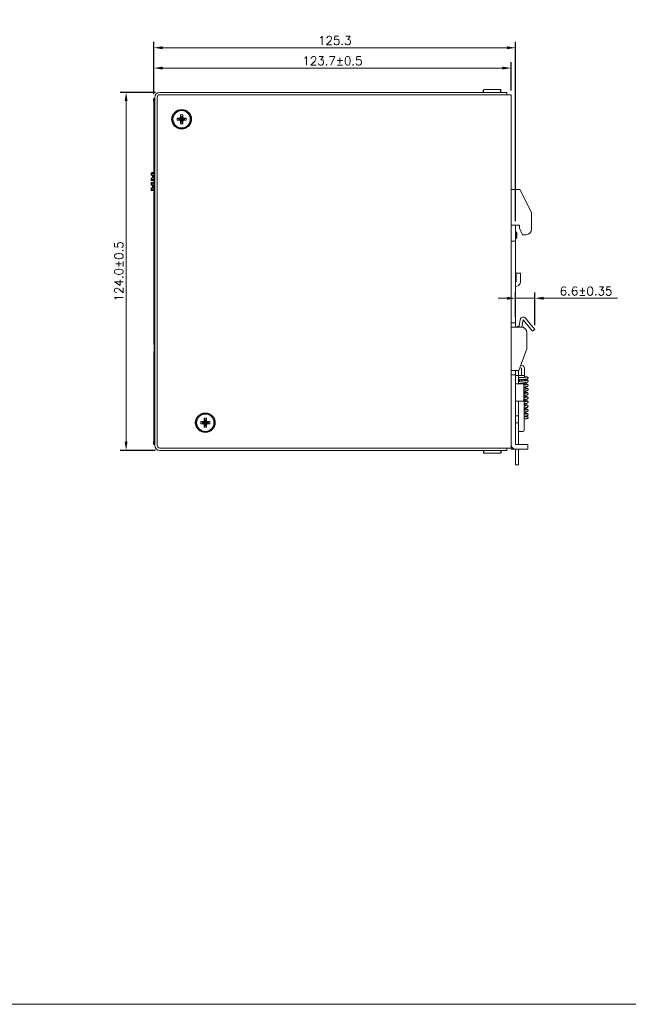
# Model space of a CAD drawing. Header units: millimetres. Extents: x -995 to -252, y -1463 to -938.
# Tile 7 of 11: x -623 to -413, y -1463 to -1122. Entities that reach past the tile are written whole.
import ezdxf

# ---------------------------------------------------------------- set-up
doc = ezdxf.new("R2010")
doc.units = ezdxf.units.MM
doc.header["$LTSCALE"] = 2
doc.layers.get('0').update_dxf_attribs({"lineweight": 9})
doc.layers.get('Defpoints').update_dxf_attribs({"lineweight": 9})
doc.layers.add('02___PRT_ALL_AXES', color=7, linetype='Continuous')
doc.layers.add('Dimension', color=2, linetype='Continuous', lineweight=5)
doc.styles.add('ROMANS', font='romans')
doc.dimstyles.new('1', dxfattribs={"dimtxt": 3, "dimasz": 3, "dimexe": 2, "dimexo": 1.5, "dimgap": 1, "dimtad": 1, "dimdec": 1, "dimzin": 1, "dimdsep": 46, "dimtxsty": 'ROMANS', "dimcen": -0.8, "dimclrd": 2, "dimclre": 2, "dimclrt": 2, "dimadec": 0, "dimazin": 0, "dimtm": 1e-09, "dimtfac": 0.5, "dimtdec": 1, "dimtmove": 0, "dimatfit": 3, "dimfxl": 1, "dimlwd": -1, "dimarcsym": 0})

# ---------------------------------------------------------------- blocks, each defined once
blk = doc.blocks.new('*D52')
at = {"layer": 'Defpoints', "color": 0}
for p in [(-451.63, -1218.94), (-451.63, -1226.94), (-444.98, -1229.7)]:
    blk.add_point(p, dxfattribs=at)
at = {"layer": 'Dimension', "color": 2, "lineweight": -2}
for p, q in [((-451.63, -1225.44), (-451.63, -1216.94)), ((-444.98, -1228.2), (-444.98, -1216.94))]:
    blk.add_line(p, q, dxfattribs=at)
at = {"layer": 'Dimension', "color": 2}
for p, q in [((-454.63, -1218.94), (-457.63, -1218.94)), ((-444.98, -1218.94), (-451.63, -1218.94)), ((-441.98, -1218.94), (-416.32, -1218.94))]:
    blk.add_line(p, q, dxfattribs=at)
for points in [[(-454.63, -1219.44), (-454.63, -1218.44), (-451.63, -1218.94)], [(-441.98, -1218.44), (-441.98, -1219.44), (-444.98, -1218.94)]]:
    blk.add_solid(points, dxfattribs=at)
at = {"layer": 'Dimension', "color": 2, "ltscale": 2, "insert": (-427.24, -1216.44), "char_height": 3, "attachment_point": 5, "style": 'ROMANS'}
blk.add_mtext('6.6%%p0.35', dxfattribs=at)
blk = doc.blocks.new('*D53')
at = {"color": 2, "lineweight": -2, "ltscale": 2}
for p, q in [((-576.94, -1148.23), (-576.94, -1137.22)), ((-453.23, -1146.93), (-453.23, -1137.22))]:
    blk.add_line(p, q, dxfattribs=at)
at = {"color": 2, "ltscale": 2}
blk.add_line((-456.23, -1139.22), (-573.94, -1139.22), dxfattribs=at)
at = {"color": 2}
for points in [[(-573.94, -1138.72), (-573.94, -1139.72), (-576.94, -1139.22)], [(-456.23, -1139.72), (-456.23, -1138.72), (-453.23, -1139.22)]]:
    blk.add_solid(points, dxfattribs=at)
at = {"layer": 'Defpoints', "color": 0}
for p in [(-576.94, -1139.22), (-453.23, -1148.43), (-576.94, -1149.73)]:
    blk.add_point(p, dxfattribs=at)
at = {"color": 2, "ltscale": 2, "insert": (-515.08, -1136.72), "char_height": 3, "attachment_point": 5, "style": 'ROMANS'}
blk.add_mtext('123.7%%P0.5', dxfattribs=at)
blk = doc.blocks.new('*D54')
at = {"color": 2, "lineweight": -2, "ltscale": 2}
for p, q in [((-576.33, -1147.63), (-588.57, -1147.63)), ((-576.33, -1271.63), (-588.57, -1271.63))]:
    blk.add_line(p, q, dxfattribs=at)
at = {"color": 2, "ltscale": 2}
blk.add_line((-586.57, -1150.63), (-586.57, -1268.63), dxfattribs=at)
at = {"color": 2}
for points in [[(-586.07, -1150.63), (-587.07, -1150.63), (-586.57, -1147.63)], [(-587.07, -1268.63), (-586.07, -1268.63), (-586.57, -1271.63)]]:
    blk.add_solid(points, dxfattribs=at)
at = {"layer": 'Defpoints', "color": 0}
for p in [(-574.83, -1147.63), (-586.57, -1271.63), (-574.83, -1271.63)]:
    blk.add_point(p, dxfattribs=at)
at = {"color": 2, "ltscale": 2, "insert": (-589.07, -1209.63), "char_height": 3, "attachment_point": 5, "rotation": 90, "style": 'ROMANS'}
blk.add_mtext('124.0%%P0.5', dxfattribs=at)
blk = doc.blocks.new('*D55')
at = {"color": 2, "lineweight": -2, "ltscale": 2}
for p, q in [((-576.94, -1148.23), (-576.94, -1130.18)), ((-451.63, -1192.21), (-451.63, -1130.18))]:
    blk.add_line(p, q, dxfattribs=at)
at = {"color": 2, "ltscale": 2}
blk.add_line((-573.94, -1132.18), (-454.63, -1132.18), dxfattribs=at)
at = {"color": 2}
for points in [[(-573.94, -1131.68), (-573.94, -1132.68), (-576.94, -1132.18)], [(-454.63, -1132.68), (-454.63, -1131.68), (-451.63, -1132.18)]]:
    blk.add_solid(points, dxfattribs=at)
at = {"layer": 'Defpoints', "color": 0}
for p in [(-451.63, -1132.18), (-576.94, -1149.73), (-451.63, -1193.71)]:
    blk.add_point(p, dxfattribs=at)
at = {"color": 2, "ltscale": 2, "insert": (-514.28, -1129.68), "char_height": 3, "attachment_point": 5, "style": 'ROMANS'}
blk.add_mtext('125.3', dxfattribs=at)

msp = doc.modelspace()

# ---------------------------------------------------------------- linework, layer by layer
at = {"color": 3, "linetype": 'Continuous'}
for p, q in [((-574.83, -1147.63), (-454.73, -1147.63)), ((-576.63, -1269.83), (-576.63, -1149.43)), ((-450.13, -1181.23), (-453.23, -1181.23)), ((-450.13, -1181.23), (-446.13, -1189.23)), ((-446.13, -1194.93), (-446.13, -1189.23)), ((-453.23, -1193.63), (-450.33, -1193.63)), ((-450.33, -1193.63), (-450.33, -1194.63)), ((-450.33, -1194.63), (-449.25, -1196.93)), ((-449.25, -1196.93), (-448.13, -1196.93)), ((-451.43, -1213.24), (-451.43, -1210.25)), ((-451.63, -1213.29), (-451.44, -1213.25)), ((-450.42, -1228.63), (-450.01, -1226.26)), ((-448.26, -1225.79), (-444.98, -1229.7)), ((-453.23, -1228.93), (-449.73, -1228.93)), ((-450.42, -1228.63), (-450.63, -1228.63)), ((-447.73, -1230.93), (-447.73, -1236.43)), ((-447.73, -1236.43), (-450.48, -1243.93)), ((-450.48, -1243.93), (-453.23, -1243.93)), ((-450.14, -1243.03), (-449.62, -1243.17)), ((-449.62, -1245.69), (-449.62, -1243.17)), ((-449.62, -1247.09), (-449.62, -1247.65)), ((-449.62, -1248.43), (-449.62, -1248.35)), ((-574.83, -1271.63), (-454.73, -1271.63)), ((-453.23, -1271.23), (-453.23, -1270.83)), ((-451.63, -1271.23), (-447.43, -1271.23)), ((-451.63, -1276.63), (-451.63, -1271.23))]:
    msp.add_line(p, q, dxfattribs=at)
at = {"color": 7, "linetype": 'Continuous'}
for p, q in [((-574.83, -1148.43), (-453.23, -1148.43)), ((-462.73, -1147.43), (-462.73, -1146.83)), ((-462.53, -1146.63), (-456.93, -1146.63)), ((-456.73, -1147.43), (-456.73, -1146.83)), ((-454.73, -1148.43), (-454.73, -1147.63)), ((-453.23, -1270.83), (-453.23, -1148.43)), ((-576.94, -1234.83), (-576.94, -1150.73)), ((-575.83, -1149.43), (-575.83, -1269.83)), ((-567.7, -1156.12), (-567.7, -1155.38)), ((-567.7, -1155.38), (-567.51, -1156)), ((-566.96, -1155.38), (-567.14, -1156)), ((-566.96, -1155.38), (-566.96, -1156.12)), ((-568.88, -1156.56), (-568.26, -1156.75)), ((-568.88, -1156.56), (-568.14, -1156.56)), ((-568.88, -1157.3), (-568.26, -1157.12)), ((-568.14, -1157.3), (-568.88, -1157.3)), ((-568.26, -1156.75), (-566.39, -1157.12)), ((-568.22, -1156.75), (-568.26, -1156.75)), ((-568.26, -1157.12), (-566.39, -1156.75)), ((-568.26, -1157.12), (-568.22, -1157.12)), ((-567.77, -1156.49), (-568.22, -1156.75)), ((-568.14, -1156.56), (-568.22, -1156.75)), ((-568.22, -1156.75), (-566.43, -1157.12)), ((-568.22, -1157.12), (-566.43, -1156.75)), ((-568.14, -1157.3), (-568.22, -1157.12)), ((-568.22, -1157.12), (-567.77, -1157.38)), ((-568.14, -1156.56), (-567.9, -1156.47)), ((-567.9, -1157.4), (-568.14, -1157.3)), ((-567.9, -1156.47), (-567.7, -1156.12)), ((-567.9, -1156.47), (-567.77, -1156.49)), ((-567.9, -1157.4), (-567.77, -1157.38)), ((-567.7, -1157.75), (-567.9, -1157.4)), ((-567.51, -1156.04), (-567.77, -1156.49)), ((-567.77, -1157.38), (-566.88, -1156.49)), ((-566.88, -1157.38), (-567.77, -1156.49)), ((-567.77, -1157.38), (-567.51, -1157.83)), ((-567.7, -1156.12), (-567.51, -1156.04)), ((-567.7, -1158.49), (-567.7, -1157.75)), ((-567.7, -1157.75), (-567.51, -1157.83)), ((-567.7, -1158.49), (-567.51, -1157.86)), ((-567.51, -1157.86), (-567.14, -1156)), ((-567.51, -1156), (-567.51, -1156.04)), ((-567.14, -1157.86), (-567.51, -1156)), ((-567.51, -1157.83), (-567.14, -1156.04)), ((-567.14, -1157.83), (-567.51, -1156.04)), ((-567.51, -1157.83), (-567.51, -1157.86)), ((-567.14, -1156.04), (-567.14, -1156)), ((-566.88, -1156.49), (-567.14, -1156.04)), ((-566.96, -1156.12), (-567.14, -1156.04)), ((-567.14, -1157.83), (-566.88, -1157.38)), ((-566.96, -1157.75), (-567.14, -1157.83)), ((-567.14, -1157.86), (-567.14, -1157.83)), ((-566.96, -1158.49), (-567.14, -1157.86)), ((-566.96, -1156.12), (-566.75, -1156.47)), ((-566.75, -1157.4), (-566.96, -1157.75)), ((-566.96, -1157.75), (-566.96, -1158.49)), ((-566.75, -1156.47), (-566.88, -1156.49)), ((-566.43, -1156.75), (-566.88, -1156.49)), ((-566.88, -1157.38), (-566.43, -1157.12)), ((-566.75, -1157.4), (-566.88, -1157.38)), ((-566.75, -1156.47), (-566.51, -1156.56)), ((-566.51, -1157.3), (-566.75, -1157.4)), ((-566.51, -1156.56), (-566.43, -1156.75)), ((-566.51, -1156.56), (-565.77, -1156.56)), ((-566.51, -1157.3), (-566.43, -1157.12)), ((-565.77, -1157.3), (-566.51, -1157.3)), ((-566.39, -1156.75), (-566.43, -1156.75)), ((-566.43, -1157.12), (-566.39, -1157.12)), ((-565.77, -1156.56), (-566.39, -1156.75)), ((-565.77, -1157.3), (-566.39, -1157.12)), ((-577.93, -1175.48), (-577.93, -1176.33)), ((-577.63, -1175.48), (-577.93, -1175.48)), ((-577.43, -1176.53), (-577.93, -1176.33)), ((-577.63, -1176.19), (-577.63, -1175.38)), ((-577.63, -1175.38), (-576.94, -1175.38)), ((-577.63, -1175.78), (-576.94, -1175.78)), ((-577.13, -1176.48), (-577.63, -1176.19)), ((-577.93, -1177.33), (-577.43, -1177.13)), ((-577.93, -1178.18), (-577.93, -1177.33)), ((-577.93, -1178.18), (-576.94, -1178.18)), ((-577.93, -1178.88), (-577.93, -1179.73)), ((-577.93, -1178.88), (-576.94, -1178.88)), ((-577.43, -1179.93), (-577.93, -1179.73)), ((-577.63, -1177.27), (-577.13, -1176.98)), ((-577.63, -1178.08), (-577.63, -1177.27)), ((-577.63, -1177.68), (-576.94, -1177.68)), ((-577.63, -1178.08), (-576.94, -1178.08)), ((-577.63, -1179.69), (-577.63, -1178.88)), ((-577.63, -1179.28), (-576.94, -1179.28)), ((-577.13, -1179.98), (-577.63, -1179.69)), ((-577.43, -1177.13), (-577.43, -1176.53)), ((-577.13, -1176.48), (-577.13, -1176.98)), ((-577.93, -1180.73), (-577.43, -1180.53)), ((-577.93, -1181.58), (-577.93, -1180.73)), ((-577.93, -1181.58), (-576.94, -1181.58)), ((-577.63, -1180.77), (-577.13, -1180.48)), ((-577.63, -1181.58), (-577.63, -1180.77)), ((-577.63, -1181.18), (-576.94, -1181.18)), ((-577.43, -1180.53), (-577.43, -1179.93)), ((-577.13, -1179.98), (-577.13, -1180.48)), ((-451.63, -1193.63), (-451.63, -1228.93)), ((-451.63, -1199.13), (-453.23, -1199.13)), ((-449.93, -1210.25), (-451.43, -1210.25)), ((-449.93, -1213.24), (-449.93, -1210.25)), ((-451.63, -1214.81), (-451.18, -1214.73)), ((-451.63, -1227.43), (-453.23, -1227.43)), ((-449.02, -1226.44), (-449.44, -1228.81)), ((-445.75, -1230.34), (-449.02, -1226.44)), ((-449.48, -1228.93), (-448.83, -1228.93)), ((-448.83, -1229.17), (-448.83, -1228.93)), ((-445.75, -1230.34), (-444.98, -1229.7)), ((-576.94, -1234.83), (-576.84, -1234.83)), ((-576.94, -1268.53), (-576.94, -1237.33)), ((-576.94, -1237.33), (-576.84, -1237.33)), ((-576.84, -1237.33), (-576.84, -1234.83)), ((-451.63, -1243.93), (-451.63, -1269.63)), ((-450.63, -1248.63), (-450.63, -1243.93)), ((-449.8, -1242.09), (-449.36, -1242.2)), ((-448.62, -1245.68), (-448.62, -1243.17)), ((-451.63, -1245.43), (-453.23, -1245.43)), ((-451.63, -1245.63), (-450.63, -1245.63)), ((-450.04, -1246.41), (-449.76, -1246.39)), ((-449.51, -1247.64), (-449.93, -1247.69)), ((-449.3, -1245.67), (-449.88, -1245.7)), ((-449.73, -1247.62), (-449.62, -1247.63)), ((-448.62, -1245.63), (-449.62, -1245.63)), ((-449, -1246.35), (-448.84, -1246.34)), ((-448.91, -1247.04), (-448.7, -1247.03)), ((-448.84, -1246.34), (-448.7, -1246.33)), ((-448.68, -1246.33), (-448.7, -1246.33)), ((-448.62, -1246.33), (-448.7, -1246.33)), ((-448.7, -1247.03), (-448.62, -1247.03)), ((-448.68, -1245.64), (-448.64, -1245.66)), ((-448.62, -1246.28), (-448.62, -1246.33)), ((-448.52, -1246.32), (-448.62, -1246.33)), ((-448.62, -1247.03), (-448.46, -1247.02)), ((-448.62, -1247.03), (-448.62, -1247.53)), ((-451.63, -1248.63), (-448.83, -1248.63)), ((-449.74, -1248.36), (-449.31, -1248.31)), ((-449.62, -1248.38), (-449.73, -1248.36)), ((-448.62, -1248.43), (-449.62, -1248.43)), ((-448.83, -1254.63), (-448.83, -1248.63)), ((-448.63, -1264.63), (-448.63, -1251.13)), ((-448.62, -1248.23), (-448.62, -1248.43)), ((-451.63, -1254.63), (-448.83, -1254.63)), ((-450.63, -1269.63), (-450.63, -1254.63)), ((-447.6, -1253.06), (-447.6, -1253.06)), ((-560.68, -1261.66), (-560.06, -1261.85)), ((-560.68, -1261.66), (-559.94, -1261.66)), ((-559.57, -1261.59), (-560.02, -1261.85)), ((-559.94, -1261.66), (-560.02, -1261.85)), ((-559.94, -1261.66), (-559.7, -1261.57)), ((-559.7, -1261.57), (-559.5, -1261.22)), ((-559.7, -1261.57), (-559.57, -1261.59)), ((-559.31, -1261.14), (-559.57, -1261.59)), ((-559.57, -1261.59), (-558.68, -1262.48)), ((-559.57, -1262.48), (-558.68, -1261.59)), ((-559.5, -1260.48), (-559.31, -1261.1)), ((-559.5, -1261.22), (-559.5, -1260.48)), ((-559.5, -1261.22), (-559.31, -1261.14)), ((-558.94, -1262.96), (-559.31, -1261.1)), ((-559.31, -1261.1), (-559.31, -1261.14)), ((-559.31, -1262.96), (-558.94, -1261.1)), ((-558.94, -1262.93), (-559.31, -1261.14)), ((-559.31, -1262.93), (-558.94, -1261.14)), ((-558.76, -1260.48), (-558.94, -1261.1)), ((-558.94, -1261.14), (-558.94, -1261.1)), ((-558.76, -1261.22), (-558.94, -1261.14)), ((-558.68, -1261.59), (-558.94, -1261.14)), ((-558.76, -1260.48), (-558.76, -1261.22)), ((-558.76, -1261.22), (-558.55, -1261.57)), ((-558.55, -1261.57), (-558.68, -1261.59)), ((-558.23, -1261.85), (-558.68, -1261.59)), ((-558.55, -1261.57), (-558.31, -1261.66)), ((-558.31, -1261.66), (-558.23, -1261.85)), ((-558.31, -1261.66), (-557.57, -1261.66)), ((-557.57, -1261.66), (-558.19, -1261.85)), ((-451.63, -1259.63), (-450.63, -1259.63)), ((-448.5, -1260.01), (-448.63, -1260.02)), ((-448.09, -1259.04), (-448.09, -1259.04)), ((-560.68, -1262.4), (-560.06, -1262.22)), ((-559.94, -1262.4), (-560.68, -1262.4)), ((-560.06, -1261.85), (-558.19, -1262.22)), ((-560.02, -1261.85), (-560.06, -1261.85)), ((-560.06, -1262.22), (-558.19, -1261.85)), ((-560.06, -1262.22), (-560.02, -1262.22)), ((-560.02, -1261.85), (-558.23, -1262.22)), ((-560.02, -1262.22), (-558.23, -1261.85)), ((-560.02, -1262.22), (-559.57, -1262.48)), ((-559.94, -1262.4), (-560.02, -1262.22)), ((-559.7, -1262.5), (-559.94, -1262.4)), ((-559.7, -1262.5), (-559.57, -1262.48)), ((-559.5, -1262.85), (-559.7, -1262.5)), ((-559.57, -1262.48), (-559.31, -1262.93)), ((-559.5, -1262.85), (-559.31, -1262.93)), ((-559.5, -1263.59), (-559.5, -1262.85)), ((-559.5, -1263.59), (-559.31, -1262.96)), ((-559.31, -1262.93), (-559.31, -1262.96)), ((-558.94, -1262.93), (-558.68, -1262.48)), ((-558.76, -1262.85), (-558.94, -1262.93)), ((-558.94, -1262.96), (-558.94, -1262.93)), ((-558.76, -1263.59), (-558.94, -1262.96)), ((-558.55, -1262.5), (-558.76, -1262.85)), ((-558.76, -1262.85), (-558.76, -1263.59)), ((-558.68, -1262.48), (-558.23, -1262.22)), ((-558.55, -1262.5), (-558.68, -1262.48)), ((-558.31, -1262.4), (-558.55, -1262.5)), ((-558.31, -1262.4), (-558.23, -1262.22)), ((-557.57, -1262.4), (-558.31, -1262.4)), ((-558.19, -1261.85), (-558.23, -1261.85)), ((-558.23, -1262.22), (-558.19, -1262.22)), ((-557.57, -1262.4), (-558.19, -1262.22)), ((-451.63, -1262.13), (-450.63, -1262.13)), ((-450.63, -1265.13), (-449.13, -1265.13)), ((-574.83, -1270.83), (-453.23, -1270.83)), ((-462.73, -1271.83), (-462.73, -1272.43)), ((-456.73, -1271.83), (-456.73, -1272.43)), ((-454.73, -1271.63), (-454.73, -1270.83)), ((-451.63, -1271.23), (-453.23, -1271.23)), ((-451.63, -1269.63), (-447.43, -1269.63)), ((-450.63, -1276.63), (-450.63, -1271.23)), ((-447.43, -1269.63), (-447.43, -1271.23)), ((-456.93, -1272.63), (-462.53, -1272.63)), ((-450.63, -1276.63), (-451.63, -1276.63))]:
    msp.add_line(p, q, dxfattribs=at)
at = {"ltscale": 2}
msp.add_lwpolyline([(-994.68, -1463.46), (-252.18, -1463.46), (-252.18, -938.46), (-994.68, -938.46)], close=True, dxfattribs=at)
at = {"color": 7, "linetype": 'Continuous'}
for points in [[(-449.88, -1245.7), (-450.05, -1245.71), (-450.22, -1245.72), (-450.38, -1245.73), (-450.53, -1245.74), (-450.63, -1245.75)], [(-449.53, -1246.38), (-449.78, -1246.4), (-450.02, -1246.42), (-450.25, -1246.43), (-450.45, -1246.45), (-450.63, -1246.46)], [(-450.63, -1246.45), (-450.53, -1246.44), (-450.42, -1246.43), (-450.3, -1246.43), (-450.17, -1246.42), (-450.04, -1246.41)], [(-450.63, -1247.16), (-450.6, -1247.16), (-450.46, -1247.15), (-450.3, -1247.14), (-450.13, -1247.12), (-449.95, -1247.11), (-449.76, -1247.1)], [(-450.63, -1247.52), (-450.52, -1247.53), (-450.34, -1247.55), (-450.15, -1247.57), (-449.73, -1247.62)], [(-449.93, -1247.69), (-450.13, -1247.71), (-450.33, -1247.74), (-450.52, -1247.76), (-450.63, -1247.77)], [(-449.76, -1246.39), (-449.62, -1246.39), (-449.32, -1246.37)], [(-449.76, -1247.1), (-449.56, -1247.09), (-449.35, -1247.07), (-448.91, -1247.04)], [(-448.71, -1246.33), (-448.98, -1246.35), (-449.53, -1246.38)], [(-448.58, -1247.52), (-448.74, -1247.54), (-448.91, -1247.56), (-449.1, -1247.59), (-449.3, -1247.61), (-449.51, -1247.64)], [(-449.32, -1246.37), (-449.16, -1246.36), (-449, -1246.35)], [(-448.71, -1245.63), (-448.89, -1245.64), (-449.1, -1245.66), (-449.3, -1245.67)], [(-448.69, -1248.24), (-448.5, -1248.21), (-448.33, -1248.19), (-448.18, -1248.16), (-448.04, -1248.14), (-447.92, -1248.11), (-447.81, -1248.09), (-447.72, -1248.06), (-447.64, -1248.03), (-447.57, -1248), (-447.5, -1247.96), (-447.43, -1247.9), (-447.37, -1247.82), (-447.33, -1247.72), (-447.33, -1247.64)], [(-448.54, -1245.98), (-448.55, -1246.08), (-448.57, -1246.17), (-448.6, -1246.25), (-448.64, -1246.3), (-448.68, -1246.33)], [(-448.64, -1245.66), (-448.6, -1245.72), (-448.57, -1245.79), (-448.55, -1245.88), (-448.54, -1245.98)], [(-447.33, -1247.64), (-447.33, -1247.56), (-447.37, -1247.46), (-447.43, -1247.38), (-447.49, -1247.32), (-447.56, -1247.28), (-447.63, -1247.25), (-447.71, -1247.22), (-447.79, -1247.2), (-447.89, -1247.17), (-448, -1247.15), (-448.13, -1247.13), (-448.27, -1247.1), (-448.43, -1247.08), (-448.6, -1247.05), (-448.62, -1247.05)], [(-447.89, -1247.39), (-447.89, -1247.39), (-447.89, -1247.39), (-447.91, -1247.39), (-447.95, -1247.41), (-448.01, -1247.42), (-448.09, -1247.44), (-448.19, -1247.46), (-448.3, -1247.48), (-448.43, -1247.5), (-448.58, -1247.52)], [(-447.33, -1246.56), (-447.33, -1246.49), (-447.36, -1246.4), (-447.42, -1246.33), (-447.48, -1246.27), (-447.54, -1246.23), (-447.59, -1246.21), (-447.64, -1246.2), (-447.69, -1246.19), (-447.74, -1246.18), (-447.79, -1246.17), (-447.86, -1246.16), (-447.93, -1246.15), (-448.01, -1246.14), (-448.1, -1246.14), (-448.21, -1246.13), (-448.32, -1246.12), (-448.45, -1246.11), (-448.55, -1246.1)], [(-447.81, -1246.25), (-447.81, -1246.25), (-447.82, -1246.25), (-447.84, -1246.25), (-447.87, -1246.26), (-447.9, -1246.26), (-447.94, -1246.27), (-447.99, -1246.27), (-448.04, -1246.28), (-448.11, -1246.29), (-448.17, -1246.29), (-448.25, -1246.3), (-448.33, -1246.31), (-448.42, -1246.31), (-448.52, -1246.32)], [(-448.46, -1247.02), (-448.34, -1247.01), (-448.22, -1247), (-448.12, -1246.99), (-448.02, -1246.98), (-447.93, -1246.97), (-447.86, -1246.96), (-447.79, -1246.95), (-447.73, -1246.94), (-447.68, -1246.93), (-447.63, -1246.92), (-447.58, -1246.91), (-447.53, -1246.88), (-447.47, -1246.85), (-447.41, -1246.79), (-447.36, -1246.72), (-447.33, -1246.63), (-447.33, -1246.56)], [(-450.63, -1248.48), (-450.48, -1248.46), (-450.31, -1248.43), (-450.13, -1248.41), (-449.94, -1248.39), (-449.74, -1248.36)], [(-449.31, -1248.31), (-449.1, -1248.29), (-448.89, -1248.26), (-448.69, -1248.24)], [(-448.57, -1248.51), (-448.74, -1248.48), (-448.92, -1248.46), (-449.11, -1248.44), (-449.17, -1248.43)], [(-447.89, -1248.83), (-447.89, -1248.83), (-447.9, -1248.84), (-447.94, -1248.85), (-447.99, -1248.86), (-448.05, -1248.88), (-448.13, -1248.9), (-448.22, -1248.91), (-448.33, -1248.93), (-448.45, -1248.95), (-448.59, -1248.97), (-448.74, -1248.99), (-448.83, -1249)], [(-448.83, -1249.7), (-448.7, -1249.69), (-448.52, -1249.66), (-448.37, -1249.64), (-448.22, -1249.62), (-448.09, -1249.6), (-447.97, -1249.57), (-447.87, -1249.55), (-447.78, -1249.53), (-447.7, -1249.51), (-447.63, -1249.48), (-447.56, -1249.45), (-447.49, -1249.4), (-447.43, -1249.35), (-447.37, -1249.26), (-447.33, -1249.16), (-447.33, -1249.09)], [(-447.33, -1250.54), (-447.33, -1250.46), (-447.37, -1250.36), (-447.43, -1250.28), (-447.5, -1250.22), (-447.56, -1250.18), (-447.63, -1250.15), (-447.7, -1250.12), (-447.78, -1250.1), (-447.87, -1250.08), (-447.97, -1250.05), (-448.09, -1250.03), (-448.22, -1250.01), (-448.36, -1249.99), (-448.51, -1249.97), (-448.68, -1249.94), (-448.83, -1249.92)], [(-447.89, -1250.29), (-447.89, -1250.28), (-447.89, -1250.29), (-447.92, -1250.29), (-447.96, -1250.31), (-448.01, -1250.32), (-448.08, -1250.34), (-448.16, -1250.35), (-448.26, -1250.37), (-448.36, -1250.39), (-448.48, -1250.4), (-448.6, -1250.42), (-448.74, -1250.44), (-448.83, -1250.45)], [(-448.63, -1251.13), (-448.49, -1251.11), (-448.34, -1251.09), (-448.2, -1251.06), (-448.07, -1251.04), (-447.96, -1251.02), (-447.87, -1251), (-447.78, -1250.98), (-447.7, -1250.95), (-447.63, -1250.93), (-447.56, -1250.9), (-447.49, -1250.86), (-447.43, -1250.8), (-447.37, -1250.72), (-447.34, -1250.62), (-447.33, -1250.54)], [(-447.33, -1251.99), (-447.33, -1251.91), (-447.37, -1251.81), (-447.43, -1251.73), (-447.49, -1251.67), (-447.56, -1251.63), (-447.63, -1251.6), (-447.7, -1251.57), (-447.78, -1251.55), (-447.87, -1251.53), (-447.97, -1251.51), (-448.08, -1251.48), (-448.21, -1251.46), (-448.35, -1251.44), (-448.51, -1251.42), (-448.63, -1251.4)], [(-447.33, -1249.09), (-447.33, -1249.01), (-447.37, -1248.91), (-447.44, -1248.82), (-447.51, -1248.76), (-447.59, -1248.72), (-447.67, -1248.68), (-447.75, -1248.66), (-447.85, -1248.63), (-447.97, -1248.61), (-448.1, -1248.58), (-448.24, -1248.56), (-448.4, -1248.53), (-448.57, -1248.51)], [(-447.89, -1251.74), (-447.89, -1251.74), (-447.89, -1251.74), (-447.91, -1251.74), (-447.95, -1251.76), (-448.01, -1251.77), (-448.08, -1251.78), (-448.16, -1251.8), (-448.25, -1251.82), (-448.36, -1251.84), (-448.47, -1251.85), (-448.6, -1251.87), (-448.63, -1251.88)], [(-448.63, -1252.58), (-448.5, -1252.56), (-448.34, -1252.54), (-448.2, -1252.52), (-448.08, -1252.49), (-447.97, -1252.47), (-447.87, -1252.45), (-447.78, -1252.43), (-447.7, -1252.4), (-447.63, -1252.38), (-447.56, -1252.35), (-447.49, -1252.31), (-447.43, -1252.25), (-447.37, -1252.17), (-447.33, -1252.07), (-447.33, -1251.99)], [(-447.6, -1253.06), (-447.71, -1253.02), (-447.85, -1252.98), (-448.02, -1252.95), (-448.21, -1252.91), (-448.41, -1252.88), (-448.63, -1252.85)], [(-447.89, -1253.19), (-447.89, -1253.19), (-447.89, -1253.19), (-447.92, -1253.19), (-447.96, -1253.21), (-448.02, -1253.22), (-448.1, -1253.24), (-448.2, -1253.26), (-448.32, -1253.28), (-448.45, -1253.3), (-448.6, -1253.32), (-448.63, -1253.33)], [(-448.63, -1254.03), (-448.63, -1254.03), (-448.45, -1254), (-448.29, -1253.98), (-448.15, -1253.96), (-448.02, -1253.93), (-447.91, -1253.91), (-447.81, -1253.89), (-447.72, -1253.86), (-447.64, -1253.83), (-447.57, -1253.8), (-447.5, -1253.76), (-447.43, -1253.7), (-447.37, -1253.62), (-447.33, -1253.52), (-447.33, -1253.44)], [(-447.33, -1254.89), (-447.34, -1254.81), (-447.37, -1254.71), (-447.43, -1254.63), (-447.49, -1254.57), (-447.56, -1254.53), (-447.63, -1254.5), (-447.7, -1254.47), (-447.78, -1254.45), (-447.86, -1254.43), (-447.96, -1254.41), (-448.07, -1254.38), (-448.2, -1254.36), (-448.34, -1254.34), (-448.49, -1254.32), (-448.63, -1254.3)], [(-447.89, -1254.63), (-447.89, -1254.63), (-447.91, -1254.64), (-447.94, -1254.65), (-447.99, -1254.67), (-448.06, -1254.68), (-448.14, -1254.7), (-448.23, -1254.71), (-448.33, -1254.73), (-448.44, -1254.75), (-448.56, -1254.77), (-448.63, -1254.78)], [(-447.33, -1253.44), (-447.33, -1253.37), (-447.36, -1253.27), (-447.42, -1253.19), (-447.48, -1253.13), (-447.54, -1253.09), (-447.6, -1253.06)], [(-448.63, -1255.48), (-448.5, -1255.46), (-448.35, -1255.44), (-448.21, -1255.42), (-448.08, -1255.39), (-447.97, -1255.37), (-447.87, -1255.35), (-447.78, -1255.33), (-447.7, -1255.3), (-447.63, -1255.28), (-447.56, -1255.25), (-447.49, -1255.21), (-447.43, -1255.15), (-447.37, -1255.07), (-447.33, -1254.96), (-447.33, -1254.89)], [(-447.33, -1256.34), (-447.33, -1256.26), (-447.37, -1256.16), (-447.43, -1256.08), (-447.5, -1256.02), (-447.57, -1255.98), (-447.64, -1255.95), (-447.71, -1255.92), (-447.8, -1255.89), (-447.89, -1255.87), (-448, -1255.85), (-448.12, -1255.83), (-448.26, -1255.8), (-448.41, -1255.78), (-448.58, -1255.76), (-448.63, -1255.75)], [(-447.89, -1256.08), (-447.89, -1256.08), (-447.91, -1256.09), (-447.95, -1256.1), (-448, -1256.12), (-448.07, -1256.13), (-448.16, -1256.15), (-448.26, -1256.17), (-448.37, -1256.19), (-448.49, -1256.21), (-448.62, -1256.22), (-448.63, -1256.23)], [(-448.63, -1256.93), (-448.45, -1256.9), (-448.28, -1256.88), (-448.14, -1256.85), (-448.01, -1256.83), (-447.9, -1256.81), (-447.8, -1256.78), (-447.72, -1256.76), (-447.64, -1256.73), (-447.57, -1256.7)], [(-447.33, -1257.79), (-447.33, -1257.71), (-447.37, -1257.61), (-447.43, -1257.53), (-447.5, -1257.47), (-447.57, -1257.43), (-447.64, -1257.4), (-447.71, -1257.37), (-447.79, -1257.35), (-447.87, -1257.33), (-447.97, -1257.3), (-448.08, -1257.28), (-448.2, -1257.26), (-448.34, -1257.24), (-448.48, -1257.22), (-448.63, -1257.2)], [(-447.89, -1257.53), (-447.89, -1257.53), (-447.91, -1257.54), (-447.95, -1257.55), (-448, -1257.57), (-448.06, -1257.58), (-448.14, -1257.6), (-448.24, -1257.62), (-448.34, -1257.63), (-448.47, -1257.65), (-448.6, -1257.67), (-448.63, -1257.68)], [(-448.63, -1258.38), (-448.62, -1258.38), (-448.46, -1258.36), (-448.32, -1258.33), (-448.19, -1258.31), (-448.07, -1258.29), (-447.96, -1258.27), (-447.87, -1258.25), (-447.78, -1258.23), (-447.7, -1258.21), (-447.63, -1258.18), (-447.57, -1258.15), (-447.5, -1258.11), (-447.43, -1258.05), (-447.37, -1257.97), (-447.33, -1257.86), (-447.33, -1257.79)], [(-447.57, -1256.7), (-447.5, -1256.66), (-447.43, -1256.6), (-447.37, -1256.51), (-447.33, -1256.41), (-447.33, -1256.34)], [(-447.33, -1259.24), (-447.34, -1259.15), (-447.37, -1259.06), (-447.43, -1258.98), (-447.5, -1258.92), (-447.57, -1258.88), (-447.64, -1258.85), (-447.71, -1258.82), (-447.79, -1258.8), (-447.89, -1258.77), (-447.99, -1258.75), (-448.11, -1258.73), (-448.24, -1258.71), (-448.38, -1258.68), (-448.54, -1258.66), (-448.63, -1258.65)], [(-448.09, -1259.04), (-448.22, -1259.06), (-448.38, -1259.09), (-448.57, -1259.12), (-448.63, -1259.12)], [(-448.63, -1259.83), (-448.54, -1259.81), (-448.39, -1259.79), (-448.25, -1259.77), (-448.11, -1259.75), (-448, -1259.73)], [(-448.63, -1260.72), (-448.55, -1260.72), (-448.43, -1260.71), (-448.31, -1260.7), (-448.2, -1260.69), (-448.11, -1260.68), (-448.02, -1260.67), (-447.94, -1260.67), (-447.86, -1260.66), (-447.8, -1260.65), (-447.74, -1260.64), (-447.69, -1260.63), (-447.64, -1260.62), (-447.6, -1260.61), (-447.54, -1260.59), (-447.48, -1260.55), (-447.42, -1260.5), (-447.37, -1260.42), (-447.33, -1260.33), (-447.33, -1260.26)], [(-447.81, -1259.94), (-447.81, -1259.94), (-447.81, -1259.94), (-447.83, -1259.95), (-447.85, -1259.95), (-447.89, -1259.96), (-447.93, -1259.96), (-447.98, -1259.97), (-448.04, -1259.98), (-448.12, -1259.98), (-448.2, -1259.99), (-448.29, -1260), (-448.39, -1260.01), (-448.5, -1260.01)], [(-447.33, -1260.26), (-447.33, -1260.18), (-447.37, -1260.09), (-447.42, -1260.02), (-447.48, -1259.97), (-447.54, -1259.93), (-447.59, -1259.91), (-447.64, -1259.89), (-447.69, -1259.88), (-447.74, -1259.87), (-447.8, -1259.86), (-447.86, -1259.86), (-447.94, -1259.85), (-448.02, -1259.84), (-448.11, -1259.83), (-448.22, -1259.82), (-448.33, -1259.81), (-448.46, -1259.8)], [(-447.89, -1258.98), (-447.89, -1258.98), (-447.9, -1258.99), (-447.93, -1259), (-447.97, -1259.01), (-448.03, -1259.02), (-448.09, -1259.04)], [(-448, -1259.73), (-447.91, -1259.71), (-447.82, -1259.69), (-447.74, -1259.67), (-447.67, -1259.64), (-447.61, -1259.62), (-447.54, -1259.59), (-447.48, -1259.54), (-447.42, -1259.48), (-447.36, -1259.4), (-447.33, -1259.31), (-447.33, -1259.24)]]:
    msp.add_lwpolyline(points, dxfattribs=at)
for centre in [(-567.33, -1156.93), (-559.13, -1262.03)]:
    msp.add_circle(centre, 3, dxfattribs=at)
at = {"color": 3, "linetype": 'Continuous'}
for centre, radius, start, end in [((-574.83, -1149.43), 1.8, 90, 180), ((-448.13, -1194.93), 2, 270, 0), ((-451.44, -1213.24), 0.0179, 280, 0), ((-449.02, -1226.44), 1, 40, 170), ((-450.63, -1229.63), 1, 90, 135.5094), ((-449.73, -1230.93), 2, 0, 90), ((-574.83, -1269.83), 1.8, 180, 270), ((-451.63, -1269.63), 1.6, 180, 270)]:
    msp.add_arc(centre, radius, start, end, dxfattribs=at)
at = {"color": 7, "linetype": 'Continuous'}
for centre, radius, start, end in [((-574.83, -1149.43), 1, 90, 180), ((-462.53, -1146.83), 0.2, 90, 180), ((-462.53, -1147.43), 0.2, 180, 270), ((-456.93, -1146.83), 0.2, 0, 90), ((-456.93, -1147.43), 0.2, 270, 0), ((-567.33, -1156.93), 1.6, 76.6293, 103.3707), ((-567.33, -1156.93), 0.95, 78.7706, 101.2294), ((-567.33, -1156.93), 1.6, 166.6293, 193.3707), ((-567.33, -1156.93), 0.95, 168.7706, 191.2294), ((-567.33, -1156.93), 1.6, 256.6293, 283.3707), ((-567.33, -1156.93), 0.95, 258.7706, 281.2294), ((-567.33, -1156.93), 0.95, 348.7706, 11.2294), ((-567.33, -1156.93), 1.6, 346.6293, 13.3707), ((-451.44, -1213.24), 1.52, 280, 0), ((-450.42, -1228.63), 1, 342.285, 350), ((-449.62, -1243.17), 1, 0, 75), ((-449.13, -1251.13), 0.5, 0, 53.0199), ((-559.13, -1262.03), 1.6, 166.6293, 193.3707), ((-559.13, -1262.03), 1.6, 76.6293, 103.3707), ((-559.13, -1262.03), 0.95, 78.7706, 101.2294), ((-559.13, -1262.03), 1.6, 346.6293, 13.3707), ((-559.13, -1262.03), 0.95, 168.7706, 191.2294), ((-559.13, -1262.03), 1.6, 256.6293, 283.3707), ((-559.13, -1262.03), 0.95, 258.7706, 281.2294), ((-559.13, -1262.03), 0.95, 348.7706, 11.2294), ((-449.13, -1264.63), 0.5, 270, 0), ((-574.83, -1269.83), 1, 180, 270), ((-462.53, -1271.83), 0.2, 90, 180), ((-456.93, -1271.83), 0.2, 0, 90), ((-462.53, -1272.43), 0.2, 180, 270), ((-456.93, -1272.43), 0.2, 270, 0)]:
    msp.add_arc(centre, radius, start, end, dxfattribs=at)
at = {"layer": '02___PRT_ALL_AXES', "color": 7, "linetype": 'Continuous'}
for p, q in [((-462.73, -1147.43), (-462.73, -1146.83)), ((-456.73, -1147.43), (-456.73, -1146.83)), ((-576.94, -1150.73), (-576.94, -1149.73)), ((-576.94, -1149.73), (-576.63, -1149.73)), ((-451.23, -1196.13), (-451.63, -1196.13)), ((-451.23, -1198.13), (-451.23, -1196.13)), ((-451.23, -1198.13), (-451.63, -1198.13)), ((-576.94, -1269.53), (-576.94, -1268.53)), ((-576.63, -1269.53), (-576.94, -1269.53)), ((-462.73, -1271.83), (-462.73, -1272.43)), ((-456.73, -1271.83), (-456.73, -1272.43))]:
    msp.add_line(p, q, dxfattribs=at)
for centre in [(-567.33, -1156.93), (-559.13, -1262.03)]:
    msp.add_circle(centre, 3.35, dxfattribs=at)

# ---------------------------------------------------------------- dimensions: what is measured, and where the dimension line sits
at = {"ltscale": 2}
dim = msp.add_linear_dim(base=(-451.63, -1132.18), p1=(-576.94, -1149.73), p2=(-451.63, -1193.71), dimstyle='1', override={"dimpost": '\\X'}, dxfattribs=at)
dim.commit()
dim.dimension.update_dxf_attribs({"geometry": '*D55', "text_midpoint": (-514.28, -1129.68)})
dim = msp.add_linear_dim(base=(-576.94, -1139.22), p1=(-453.23, -1148.43), p2=(-576.94, -1149.73), text='<>%%P0.5', dimstyle='1', override={"dimpost": '\\X'}, dxfattribs=at)
dim.commit()
dim.dimension.update_dxf_attribs({"geometry": '*D53', "text_midpoint": (-515.08, -1136.72)})
dim = msp.add_linear_dim(base=(-586.57, -1271.63), p1=(-574.83, -1147.63), p2=(-574.83, -1271.63), angle=90, text='<>%%P0.5', dimstyle='1', override={"dimpost": '\\X'}, dxfattribs=at)
dim.commit()
dim.dimension.update_dxf_attribs({"geometry": '*D54', "text_midpoint": (-589.07, -1209.63)})
at = {"layer": 'Dimension', "color": 2}
dim = msp.add_linear_dim(base=(-451.6258, -1218.9383), p1=(-444.9814, -1229.6954), p2=(-451.6258, -1226.9383), text='<>%%p0.35', dimstyle='1', override={"dimpost": '\\X', "dimtxsty": 'ROMANS'}, dxfattribs=at)
dim.commit()
dim.dimension.update_dxf_attribs({"geometry": '*D52', "text_midpoint": (-427.2449, -1218.9383), "dimtype": 160})

doc.saveas('drawing.dxf')
